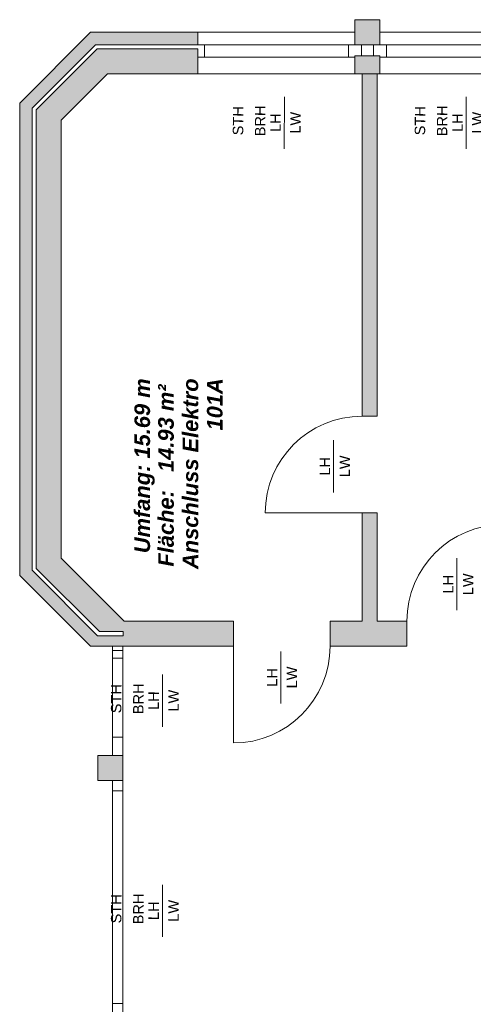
# Model space of a CAD drawing. Header units: metres. Extents: x -167 to 152, y -127 to 99.
# Tile 215 of 225: x -0.31 to 4.06, y 65.3 to 74.76. Entities that reach past the tile are written whole.
import ezdxf

# ---------------------------------------------------------------- set-up
doc = ezdxf.new("R2010")
doc.units = ezdxf.units.M
doc.layers.add('_OG 1 - B (3D)', color=7, linetype='Continuous', lineweight=9)
doc.layers.add('COE_Bestand-allg.', color=7, linetype='Continuous', lineweight=9)
doc.styles.add('Arial', font='arial.ttf')
doc.styles.add('Arial (bold italic)', font='arialbi.ttf')

# ---------------------------------------------------------------- blocks, each defined once
blk = doc.blocks.new('Group-17')
at = {"layer": 'COE_Bestand-allg.', "linetype": 'Continuous', "lineweight": 0, "transparency": 33554687}
for points in [[(3.16, 74.5175), (3.16, 74.7575), (2.92, 74.7575), (2.92, 74.5175)], [(0.4613, 68.8775), (0.6897, 68.8775), (0.6897, 68.8375), (0.4447, 68.8375), (-0.185, 69.4672), (-0.185, 73.9065), (0.4248, 74.5175), (1.41, 74.5175), (1.41, 74.6375), (0.375, 74.6375), (-0.305, 73.9562), (-0.305, 69.4175), (0.375, 68.7375), (1.75, 68.7375), (1.75, 68.9775), (0.7007, 68.9775), (0.095, 69.5832), (0.095, 73.7907), (0.5409, 74.2375), (1.41, 74.2375), (1.41, 74.4775), (0.4414, 74.4775), (-0.145, 73.89), (-0.145, 69.4838)], [(3.16, 74.2375), (3.16, 74.41), (2.92, 74.41), (2.92, 74.2375)], [(3.1325, 70.9475), (3.1325, 74.2375), (2.9875, 74.2375), (2.9875, 70.9475)], [(3.42, 68.7375), (3.42, 68.9775), (3.1325, 68.9775), (3.1325, 70.0175), (2.9875, 70.0175), (2.9875, 68.9775), (2.68, 68.9775), (2.68, 68.7375)], [(0.6875, 67.4475), (0.6875, 67.6875), (0.4475, 67.6875), (0.4475, 67.4475)]]:
    blk.add_hatch(color=252, dxfattribs=at).paths.add_polyline_path(points)
at = {"layer": 'COE_Bestand-allg.', "color": 7, "linetype": 'Continuous', "lineweight": 9, "transparency": 33554687}
for p, q in [((0.375, 74.6375), (-0.305, 73.9562)), ((1.41, 74.6375), (0.375, 74.6375)), ((1.41, 74.6375), (2.92, 74.6375)), ((1.41, 74.6375), (1.41, 74.5175)), ((4.67, 74.6375), (3.16, 74.6375)), ((0.4248, 74.5175), (-0.185, 73.9065)), ((0.4414, 74.4775), (-0.145, 73.89)), ((1.41, 74.5175), (0.4248, 74.5175)), ((1.41, 74.4775), (0.4414, 74.4775)), ((1.41, 74.5175), (1.4725, 74.5175)), ((1.41, 74.4775), (1.41, 74.2375)), ((1.4725, 74.5175), (2.8575, 74.5175)), ((1.4725, 74.5175), (1.4725, 74.3975)), ((2.92, 74.5175), (2.8575, 74.5175)), ((2.8575, 74.5175), (2.8575, 74.3975)), ((2.9825, 74.5175), (2.9825, 74.41)), ((3.0975, 74.5175), (3.0975, 74.41)), ((3.16, 74.5175), (3.2225, 74.5175)), ((4.6075, 74.5175), (3.2225, 74.5175)), ((3.2225, 74.5175), (3.2225, 74.3975)), ((1.41, 74.3975), (1.4725, 74.3975)), ((1.4725, 74.3975), (2.8575, 74.3975)), ((2.92, 74.3975), (2.8575, 74.3975)), ((3.16, 74.3975), (3.2225, 74.3975)), ((4.6075, 74.3975), (3.2225, 74.3975)), ((0.5409, 74.2375), (0.095, 73.7907)), ((1.41, 74.2375), (0.5409, 74.2375)), ((2.92, 74.2375), (1.41, 74.2375)), ((2.9875, 70.9475), (2.9875, 74.2375)), ((3.1325, 70.9475), (3.1325, 74.2375)), ((6.42, 74.2375), (3.16, 74.2375)), ((2.2392, 73.5175), (2.2408, 74.0175)), ((3.9892, 73.5175), (3.9908, 74.0175)), ((-0.305, 69.4175), (-0.305, 73.9562)), ((-0.185, 69.4672), (-0.185, 73.9065)), ((-0.145, 69.4838), (-0.145, 73.89)), ((0.095, 69.5832), (0.095, 73.7907)), ((3.1325, 70.9475), (2.9875, 70.9475)), ((2.7147, 70.2156), (2.7147, 70.7156)), ((2.9875, 70.0175), (2.0575, 70.0175)), ((2.9875, 68.9775), (2.9875, 70.0175)), ((3.1325, 70.0175), (2.9875, 70.0175)), ((3.1325, 68.9775), (3.1325, 70.0175)), ((0.095, 69.5832), (0.7007, 68.9775)), ((3.9008, 69.0826), (3.9008, 69.5826)), ((-0.185, 69.4672), (0.4447, 68.8375)), ((-0.145, 69.4838), (0.4613, 68.8775)), ((-0.305, 69.4175), (0.375, 68.7375)), ((0.7007, 68.9775), (1.75, 68.9775)), ((1.75, 68.7375), (1.75, 68.9775)), ((2.68, 68.9775), (2.9875, 68.9775)), ((2.68, 68.7375), (2.68, 68.9775)), ((3.1325, 68.9775), (3.42, 68.9775)), ((3.42, 68.9775), (3.42, 68.7375)), ((0.6897, 68.8375), (0.4447, 68.8375)), ((0.6897, 68.8775), (0.4613, 68.8775)), ((0.6897, 68.8375), (0.6897, 68.8775)), ((0.375, 68.7375), (1.75, 68.7375)), ((0.5875, 68.7375), (0.5875, 68.6225)), ((0.5875, 68.6975), (0.6875, 68.6975)), ((0.6875, 68.7375), (0.6875, 68.6225)), ((1.75, 68.7375), (1.75, 67.8075)), ((2.68, 68.7375), (3.42, 68.7375)), ((0.5875, 68.6225), (0.6875, 68.6225)), ((0.5875, 68.6225), (0.5875, 67.8625)), ((0.6875, 67.8625), (0.6875, 68.6225)), ((2.2067, 68.187), (2.2067, 68.687)), ((1.0672, 67.9641), (1.0688, 68.4641)), ((0.5875, 67.8625), (0.5875, 67.6875)), ((0.5875, 67.8625), (0.6875, 67.8625)), ((0.6875, 67.8625), (0.6875, 67.6875)), ((0.6875, 67.6875), (0.4475, 67.6875)), ((0.4475, 67.6875), (0.4475, 67.4475)), ((0.6875, 67.6875), (0.6875, 67.4475)), ((0.6875, 67.4475), (0.4475, 67.4475)), ((0.5875, 67.4475), (0.5875, 65.1025)), ((0.6875, 67.4475), (0.6875, 65.1025)), ((0.6875, 67.3475), (0.5875, 67.3475)), ((1.0672, 65.945), (1.0688, 66.445)), ((0.5875, 65.3025), (0.6875, 65.3025))]:
    blk.add_line(p, q, dxfattribs=at)
at = {"layer": 'COE_Bestand-allg.', "color": 7, "linetype": 'Continuous', "lineweight": 9, "transparency": 33554687, "flags": 128}
for points in [[(3.16, 74.5175), (3.16, 74.7575), (2.92, 74.7575), (2.92, 74.5175)], [(3.16, 74.5175), (2.92, 74.5175), (2.92, 74.7575), (3.16, 74.7575)], [(0.4613, 68.8775), (0.6897, 68.8775), (0.6897, 68.8375), (0.4447, 68.8375), (-0.185, 69.4672), (-0.185, 73.9065), (0.4248, 74.5175), (1.41, 74.5175), (1.41, 74.6375), (0.375, 74.6375), (-0.305, 73.9562), (-0.305, 69.4175), (0.375, 68.7375), (1.75, 68.7375), (1.75, 68.9775), (0.7007, 68.9775), (0.095, 69.5832), (0.095, 73.7907), (0.5409, 74.2375), (1.41, 74.2375), (1.41, 74.4775), (0.4414, 74.4775), (-0.145, 73.89), (-0.145, 69.4838)], [(3.16, 74.2375), (3.16, 74.41), (2.92, 74.41), (2.92, 74.2375)], [(3.16, 74.2375), (2.92, 74.2375), (2.92, 74.41), (3.16, 74.41)], [(3.1325, 70.9475), (3.1325, 74.2375), (2.9875, 74.2375), (2.9875, 70.9475)], [(3.42, 68.7375), (3.42, 68.9775), (3.1325, 68.9775), (3.1325, 70.0175), (2.9875, 70.0175), (2.9875, 68.9775), (2.68, 68.9775), (2.68, 68.7375)], [(0.6875, 67.4475), (0.6875, 67.6875), (0.4475, 67.6875), (0.4475, 67.4475)]]:
    blk.add_lwpolyline(points, close=True, dxfattribs=at)
at = {"layer": 'COE_Bestand-allg.', "color": 7, "linetype": 'Continuous', "lineweight": 9, "transparency": 33554687}
for centre, start, end in [((2.9875, 70.0175), 90, 180), ((4.35, 68.9775), 90, 180), ((1.75, 68.7375), 270, 0)]:
    blk.add_arc(centre, 0.93, start, end, dxfattribs=at)
at = {"layer": 'COE_Bestand-allg.', "color": 7, "transparency": 33554687, "line_spacing_factor": 0.25}
for s, insert, char_height, attachment_point, rotation, style in [('STH', (1.7454, 73.7868), 0.10018, 2, 89.62862, 'Arial'), ('BRH', (2.0583, 73.7847), 0.10018, 8, 89.62862, 'Arial'), ('STH', (3.4954, 73.7868), 0.10018, 2, 89.62862, 'Arial'), ('BRH', (3.8083, 73.7847), 0.10018, 8, 89.62862, 'Arial'), ('LH', (2.1056, 73.7679), 0.10018, 2, 89.81586, 'Arial'), ('LW', (2.397, 73.767), 0.10018, 8, 89.81586, 'Arial'), ('LH', (3.8556, 73.7679), 0.10018, 2, 89.81586, 'Arial'), ('LW', (4.147, 73.767), 0.10018, 8, 89.81586, 'Arial'), ('101A', (1.496, 70.8105), 0.15027, 1, 90, 'Arial (bold italic)'), ('Umfang: 15.69 m', (0.7984, 69.6308), 0.150274, 1, 90, 'Arial (bold italic)'), ('Anschluss Elektro', (1.2616, 69.4789), 0.150274, 1, 90, 'Arial (bold italic)'), ('Fläche:   14.93 m² ', (1.0271, 69.5021), 0.150274, 1, 90, 'Arial (bold italic)'), ('LH', (2.5804, 70.4656), 0.10018, 2, 90, 'Arial'), ('LW', (2.8717, 70.4656), 0.10018, 8, 90, 'Arial'), ('LH', (3.7665, 69.3326), 0.10018, 2, 90, 'Arial'), ('LW', (4.0578, 69.3326), 0.10018, 8, 90, 'Arial'), ('LH', (2.0723, 68.437), 0.10018, 2, 90, 'Arial'), ('LW', (2.3636, 68.437), 0.10018, 8, 90, 'Arial'), ('STH', (0.5734, 68.2334), 0.10018, 2, 89.62862, 'Arial'), ('BRH', (0.8863, 68.2314), 0.10018, 8, 89.62862, 'Arial'), ('LH', (0.9336, 68.2146), 0.10018, 2, 89.81586, 'Arial'), ('LW', (1.225, 68.2136), 0.10018, 8, 89.81586, 'Arial'), ('STH', (0.5734, 66.2142), 0.10018, 2, 89.62862, 'Arial'), ('BRH', (0.8863, 66.2122), 0.10018, 8, 89.62862, 'Arial'), ('LH', (0.9336, 66.1954), 0.10018, 2, 89.81586, 'Arial'), ('LW', (1.225, 66.1945), 0.10018, 8, 89.81586, 'Arial')]:
    blk.add_mtext(s, dxfattribs=dict(at, insert=insert, char_height=char_height, attachment_point=attachment_point, rotation=rotation, style=style))
blk = doc.blocks.new('OG 1 - B (3D)')
at = {"layer": 'COE_Bestand-allg.', "color": 7, "transparency": 33554687}
blk.add_blockref('Group-17', (0, 0), dxfattribs=at)

msp = doc.modelspace()

# ---------------------------------------------------------------- block references
at = {"layer": '_OG 1 - B (3D)'}
msp.add_blockref('OG 1 - B (3D)', (0, 0), dxfattribs=at)

doc.saveas('drawing.dxf')
